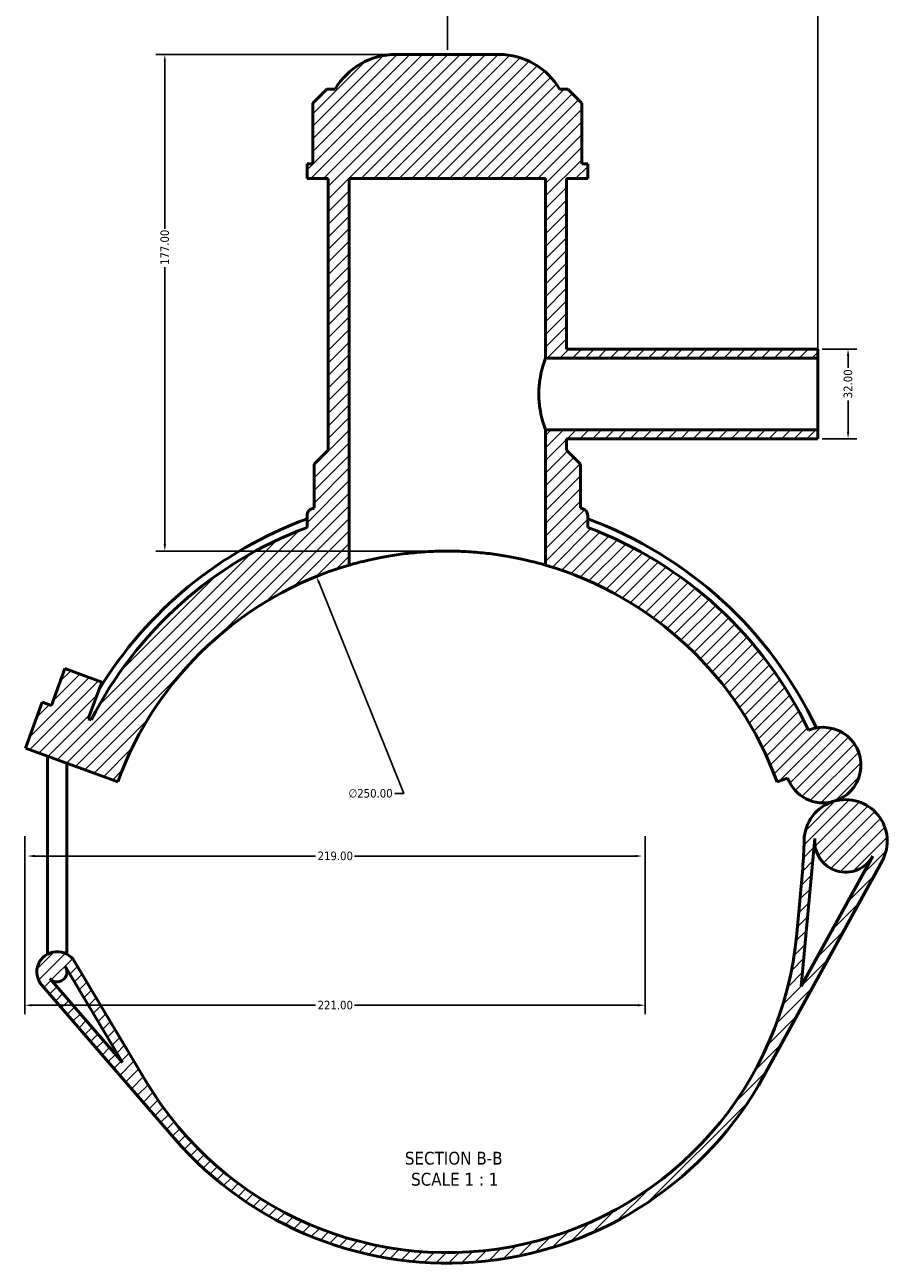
# Model space of a CAD drawing. Header units: millimetres. Extents: x 0 to 919, y -450 to 1036.
# Tile 1 of 5: x 261 to 568, y -450 to -9. Entities that reach past the tile are written whole.
import ezdxf

# ---------------------------------------------------------------- set-up
doc = ezdxf.new("R2010")
doc.units = ezdxf.units.MM
for name, color, linetype, lineweight in [('Dimension (ANSI)', 7, 'Continuous', 25), ('Hatch (ANSI)', 7, 'Continuous', 18), ('Symbol (ANSI)', 7, 'Continuous', 25), ('Visible (ANSI)', 7, 'Continuous', 50)]:
    doc.layers.add(name, color=color, linetype=linetype, lineweight=lineweight)
doc.styles.add('Label Text (ANSI)', font='tahoma.ttf')
doc.styles.add('Note Text (ANSI)', font='tahoma.ttf')
doc.dimstyles.new('Default - mm (ANSI)', dxfattribs={"dimtxt": 3.04800009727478, "dimasz": 2.5, "dimexe": 3.175, "dimexo": 1.6002, "dimgap": 0.7999999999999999, "dimtad": 0, "dimtoh": 1, "dimrnd": 1e-08, "dimzin": 4, "dimdsep": 46, "dimtxsty": 'Note Text (ANSI)', "dimcen": 0.09, "dimdle": 10, "dimclrd": 256, "dimclre": 256, "dimclrt": 256, "dimadec": 1, "dimazin": 1, "dimtfac": 1, "dimtofl": 0, "dimtmove": 0, "dimatfit": 3, "dimfxl": 1, "dimtolj": 1, "dimtzin": 4, "dimlwd": -1, "dimlwe": -1, "dimarcsym": 0})

# ---------------------------------------------------------------- blocks, each defined once
blk = doc.blocks.new('*D7')
at = {"layer": 'Defpoints', "color": 0, "transparency": 16777216}
for p in [(364.7185337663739, -205.6072178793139), (457.9679041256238, -437.5732850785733)]:
    blk.add_point(p, dxfattribs=at)
at = {"layer": 'Dimension (ANSI)', "transparency": 16777216}
for p, q in [((395.828638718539, -282.9963591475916), (365.6509998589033, -207.9268098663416)), ((392.6086370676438, -282.9963591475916), (395.828638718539, -282.9963591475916))]:
    blk.add_line(p, q, dxfattribs=at)
blk.add_arc((411.3432189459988, -321.5902514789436), 125.0037013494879, 106.9931658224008, 113.3551866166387, dxfattribs=at)
blk.add_solid([(366.0375985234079, -207.77139885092), (365.2644011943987, -208.0822208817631), (364.7185337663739, -205.6072178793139)], dxfattribs=at)
at = {"layer": 'Dimension (ANSI)', "color": 230, "true_color": 0xff0080, "transparency": 16777216, "insert": (376.1271160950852, -281.3548884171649), "char_height": 3.04800009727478, "attachment_point": 1, "style": 'Note Text (ANSI)'}
blk.add_mtext('\\A1;∅250.00', dxfattribs=at)
blk = doc.blocks.new('*D9')
at = {"layer": 'Defpoints', "color": 0, "transparency": 16777216}
for p in [(392.9299718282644, -19.5863959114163), (310.6780950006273, -196.5865501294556), (411.3432189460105, -196.5865501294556)]:
    blk.add_point(p, dxfattribs=at)
at = {"layer": 'Dimension (ANSI)', "transparency": 16777216}
for p, q in [((391.3297718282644, -19.58639591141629), (307.5030950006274, -19.58639591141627)), ((310.6780950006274, -22.08639591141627), (310.6780950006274, -81.74681062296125)), ((310.6780950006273, -194.0865501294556), (310.6780950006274, -95.42622530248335)), ((409.7430189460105, -196.5865501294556), (307.5030950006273, -196.5865501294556))]:
    blk.add_line(p, q, dxfattribs=at)
for points in [[(310.2614283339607, -22.08639591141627), (311.0947616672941, -22.08639591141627), (310.6780950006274, -19.58639591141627)], [(310.2614283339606, -194.0865501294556), (311.094761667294, -194.0865501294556), (310.6780950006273, -196.5865501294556)]]:
    blk.add_solid(points, dxfattribs=at)
at = {"layer": 'Dimension (ANSI)', "color": 230, "true_color": 0xff0080, "transparency": 16777216, "insert": (309.0916611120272, -94.62622530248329), "char_height": 3.04800009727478, "attachment_point": 1, "rotation": 90, "style": 'Note Text (ANSI)'}
blk.add_mtext('\\A1;177.00', dxfattribs=at)
blk = doc.blocks.new('*D10')
at = {"layer": 'Defpoints', "color": 0, "transparency": 16777216}
for p in [(543.3432189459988, -124.5863959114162), (543.3432189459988, -156.5863959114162), (554.1229124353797, -156.5863959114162)]:
    blk.add_point(p, dxfattribs=at)
at = {"layer": 'Dimension (ANSI)', "transparency": 16777216}
for p, q in [((544.9434189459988, -124.5863959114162), (557.2979124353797, -124.5863959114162)), ((554.1229124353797, -127.0863959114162), (554.1229124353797, -131.2589357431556)), ((554.1229124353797, -154.0863959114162), (554.1229124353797, -142.913856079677)), ((544.9434189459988, -156.5863959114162), (557.2979124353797, -156.5863959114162))]:
    blk.add_line(p, q, dxfattribs=at)
for points in [[(553.7062457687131, -127.0863959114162), (554.5395791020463, -127.0863959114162), (554.1229124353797, -124.5863959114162)], [(553.7062457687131, -154.0863959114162), (554.5395791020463, -154.0863959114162), (554.1229124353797, -156.5863959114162)]]:
    blk.add_solid(points, dxfattribs=at)
at = {"layer": 'Dimension (ANSI)', "color": 230, "true_color": 0xff0080, "transparency": 16777216, "insert": (552.535455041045, -142.1138560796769), "char_height": 3.04800009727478, "attachment_point": 1, "rotation": 90, "style": 'Note Text (ANSI)'}
blk.add_mtext('\\A1;32.00', dxfattribs=at)
blk = doc.blocks.new('*D11')
at = {"layer": 'Defpoints', "color": 0, "transparency": 16777216}
for p in [(543.3432189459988, -0.6770710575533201), (411.3432189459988, -19.5863959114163), (543.3432189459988, -127.7863959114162)]:
    blk.add_point(p, dxfattribs=at)
at = {"layer": 'Dimension (ANSI)', "transparency": 16777216}
for p, q in [((411.3432189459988, -17.9861959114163), (411.3432189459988, 2.497928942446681)), ((543.3432189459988, -126.1861959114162), (543.3432189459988, 2.497928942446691)), ((413.8432189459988, -0.6770710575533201), (459.5035116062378, -0.6770710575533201)), ((540.8432189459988, -0.6770710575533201), (473.1829262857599, -0.6770710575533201))]:
    blk.add_line(p, q, dxfattribs=at)
for points in [[(413.8432189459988, -0.2604043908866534), (413.8432189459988, -1.093737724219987), (411.3432189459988, -0.6770710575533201)], [(540.8432189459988, -0.2604043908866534), (540.8432189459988, -1.093737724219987), (543.3432189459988, -0.6770710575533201)]]:
    blk.add_solid(points, dxfattribs=at)
at = {"layer": 'Dimension (ANSI)', "color": 230, "true_color": 0xff0080, "transparency": 16777216, "insert": (460.3035116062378, 0.910386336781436), "char_height": 3.04800009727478, "attachment_point": 1, "style": 'Note Text (ANSI)'}
blk.add_mtext('\\A1;132.00', dxfattribs=at)
blk = doc.blocks.new('*D12')
at = {"layer": 'Defpoints', "color": 0, "transparency": 16777216}
for p in [(260.7812187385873, -296.5853959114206), (481.7812187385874, -296.5853959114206), (481.7812187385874, -358.4325080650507)]:
    blk.add_point(p, dxfattribs=at)
at = {"layer": 'Dimension (ANSI)', "transparency": 16777216}
for p, q in [((260.7812187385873, -298.1855959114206), (260.7812187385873, -361.6075080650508)), ((481.7812187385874, -298.1855959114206), (481.7812187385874, -361.6075080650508)), ((263.2812187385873, -358.4325080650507), (364.3217612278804, -358.4325080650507)), ((479.2812187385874, -358.4325080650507), (378.2406762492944, -358.4325080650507))]:
    blk.add_line(p, q, dxfattribs=at)
for points in [[(263.2812187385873, -358.0158413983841), (263.2812187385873, -358.8491747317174), (260.7812187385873, -358.4325080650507)], [(479.2812187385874, -358.0158413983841), (479.2812187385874, -358.8491747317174), (481.7812187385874, -358.4325080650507)]]:
    blk.add_solid(points, dxfattribs=at)
at = {"layer": 'Dimension (ANSI)', "color": 230, "true_color": 0xff0080, "transparency": 16777216, "insert": (365.1217612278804, -356.845050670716), "char_height": 3.04800009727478, "attachment_point": 1, "style": 'Note Text (ANSI)'}
blk.add_mtext('\\A1;221.00', dxfattribs=at)
blk = doc.blocks.new('*D13')
at = {"layer": 'Defpoints', "color": 0, "transparency": 16777216}
for p in [(261.7812187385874, -305.250266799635), (480.7812187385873, -305.250266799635), (480.7812187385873, -305.250266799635)]:
    blk.add_point(p, dxfattribs=at)
at = {"layer": 'Dimension (ANSI)', "transparency": 16777216}
for p, q in [((264.2812187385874, -305.250266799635), (364.3217612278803, -305.250266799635)), ((478.2812187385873, -305.250266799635), (378.2406762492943, -305.250266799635))]:
    blk.add_line(p, q, dxfattribs=at)
for points in [[(264.2812187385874, -304.8336001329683), (264.2812187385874, -305.6669334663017), (261.7812187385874, -305.250266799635)], [(478.2812187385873, -304.8336001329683), (478.2812187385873, -305.6669334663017), (480.7812187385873, -305.250266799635)]]:
    blk.add_solid(points, dxfattribs=at)
at = {"layer": 'Dimension (ANSI)', "color": 230, "true_color": 0xff0080, "transparency": 16777216, "insert": (365.1217612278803, -303.6628094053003), "char_height": 3.04800009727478, "attachment_point": 1, "style": 'Note Text (ANSI)'}
blk.add_mtext('\\A1;219.00', dxfattribs=at)

msp = doc.modelspace()

# ---------------------------------------------------------------- hatches: boundary and pattern name
at = {"layer": 'Hatch (ANSI)'}
h = msp.add_hatch(dxfattribs=at)
h.set_pattern_fill('ANSI31', color=256, scale=25.4, style=0)
h.set_pattern_definition([(45, (0, 0), (-2.245064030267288, 2.245064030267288), [])])
edge = h.paths.add_edge_path()
edge.add_line((284.4359665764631, -256.7728225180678), (283.4223729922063, -256.4039046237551))
edge.add_line((283.4223729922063, -256.4039046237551), (288.2106549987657, -243.2482079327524))
edge.add_line((288.2106549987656, -243.2482079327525), (275.0549583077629, -238.4599259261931))
edge.add_line((275.0549583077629, -238.4599259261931), (270.2666763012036, -251.6156226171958))
edge.add_line((270.2666763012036, -251.6156226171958), (266.9777521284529, -250.4185521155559))
edge.add_line((266.9777521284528, -250.4185521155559), (260.9923996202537, -266.8631729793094))
edge.add_line((260.9923996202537, -266.8631729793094), (293.8816413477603, -278.8338779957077))
edge.add_ellipse((411.3432189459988, -321.5863959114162), major_axis=(-117.4615775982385, 42.75251791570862), ratio=1, start_angle=306.26020470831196, end_angle=360, ccw=False)
edge.add_line((376.3432189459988, -201.5863959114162), (376.3432189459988, -63.83639591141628))
edge.add_line((376.343218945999, -63.83639591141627), (446.3432189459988, -63.83639591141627))
edge.add_line((446.3432189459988, -63.83639591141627), (446.3432189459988, -127.7863959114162))
edge.add_line((446.3432189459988, -127.7863959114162), (543.3432189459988, -127.7863959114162))
edge.add_line((543.3432189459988, -127.7863959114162), (543.3432189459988, -124.5863959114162))
edge.add_line((543.3432189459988, -124.5863959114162), (453.8432189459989, -124.5863959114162))
edge.add_line((453.8432189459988, -124.5863959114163), (453.8432189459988, -63.83639591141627))
edge.add_line((453.843218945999, -63.83639591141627), (461.3432189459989, -63.83639591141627))
edge.add_line((461.3432189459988, -63.83639591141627), (461.3432189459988, -58.52639591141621))
edge.add_line((461.3432189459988, -58.52639591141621), (459.283413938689, -58.52639591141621))
edge.add_line((459.283413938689, -58.52639591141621), (459.283413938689, -36.9763959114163))
edge.add_line((459.283413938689, -36.9763959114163), (454.283413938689, -31.9763959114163))
edge.add_line((454.283413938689, -31.9763959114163), (451.3432189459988, -31.9763959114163))
edge.add_ellipse((429.7564660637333, -44.58639591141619), major_axis=(21.58675288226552, 12.60999999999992), ratio=1, start_angle=0, end_angle=59.70846887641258)
edge.add_line((429.7564660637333, -19.58639591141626), (392.9299718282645, -19.5863959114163))
edge.add_ellipse((392.9299718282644, -44.58639591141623), major_axis=(0, 24.99999999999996), ratio=1, start_angle=0, end_angle=59.70846887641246)
edge.add_line((371.3432189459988, -31.97639591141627), (368.4030239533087, -31.9763959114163))
edge.add_line((368.4030239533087, -31.9763959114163), (363.4030239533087, -36.9763959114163))
edge.add_line((363.4030239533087, -36.9763959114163), (363.4030239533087, -58.52639591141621))
edge.add_line((363.4030239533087, -58.52639591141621), (361.3432189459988, -58.52639591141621))
edge.add_line((361.3432189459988, -58.52639591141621), (361.3432189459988, -63.83639591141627))
edge.add_line((361.3432189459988, -63.83639591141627), (368.8432189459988, -63.83639591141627))
edge.add_line((368.8432189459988, -63.83639591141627), (368.8432189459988, -160.5863959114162))
edge.add_line((368.8432189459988, -160.5863959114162), (363.8432189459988, -165.5863959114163))
edge.add_line((363.8432189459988, -165.5863959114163), (363.8432189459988, -181.2048087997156))
edge.add_ellipse((411.3432189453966, -321.5863959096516), major_axis=(-47.49999999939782, 140.381587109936), ratio=1, start_angle=0, end_angle=0.3329785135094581)
edge.add_spline(control_points=[(363.0281880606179, -181.4832275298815), (362.8468420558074, -181.5457652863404), (362.6732949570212, -181.6289679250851), (362.3486557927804, -181.8334154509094), (362.1986397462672, -181.9539826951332), (361.8352168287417, -182.3222063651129), (361.6539841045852, -182.5963512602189), (361.4068035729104, -183.1986794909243), (361.3432189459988, -183.521104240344), (361.3432189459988, -183.8466413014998)], knot_values=[-0.3104180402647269, -0.3104180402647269, -0.3104180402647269, -0.3104180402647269, -0.2528701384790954, -0.2528701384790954, -0.1953222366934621, -0.1953222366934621, -0.09766111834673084, -0.09766111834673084, 0, 0, 0, 0], degree=3, periodic=0)
edge.add_line((361.3432189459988, -183.8466413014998), (361.3432189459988, -188.1463344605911))
edge.add_ellipse((411.3432189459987, -321.586395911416), major_axis=(-49.9999999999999, 133.440061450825), ratio=1, start_angle=0, end_angle=42.40489108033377)
edge = h.paths.add_edge_path()
edge.add_line((303.9313066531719, -385.5213714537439), (278.5487196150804, -342.8781673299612))
edge.add_ellipse((272.3188287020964, -346.5863959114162), major_axis=(6.22989091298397, 3.708228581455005), ratio=1, start_angle=-5.088887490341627e-14, end_angle=190.098277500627)
edge.add_line((266.8356385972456, -351.3295094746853), (313.969325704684, -405.8175505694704))
edge.add_ellipse((411.3432189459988, -321.5863959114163), major_axis=(-97.37389324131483, -84.23115465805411), ratio=1, start_angle=0, end_angle=110.3373189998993)
edge.add_line((524.1655882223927, -383.6160298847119), (566.2381818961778, -307.0924492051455))
edge.add_ellipse((553.2623455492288, -299.9583464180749), major_axis=(12.97583634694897, -7.13410278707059), ratio=1, start_angle=8.591628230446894e-15, end_angle=135.2682052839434)
edge.add_ellipse((553.2623455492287, -299.9583464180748), major_axis=(-4.197248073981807, 14.20038239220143), ratio=1, start_angle=0, end_angle=72.83797818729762)
edge.add_ellipse((413.4649614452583, -298.2606344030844), major_axis=(124.9907835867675, -1.517899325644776), ratio=1, start_angle=355.49837295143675, end_angle=360, ccw=False)
edge.add_line((537.9510256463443, -309.584053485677), (535.8292831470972, -332.90981499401))
edge.add_ellipse((411.3432189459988, -321.5863959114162), major_axis=(124.4860642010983, -11.32341908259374), ratio=1, start_angle=215.9598470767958, end_angle=360, ccw=False)
edge = h.paths.add_edge_path(flags=0)
edge.add_line((537.4562634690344, -351.6587565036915), (542.2501167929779, -298.9566593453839))
edge.add_ellipse((553.2623455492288, -299.9583464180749), major_axis=(-11.01222875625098, 1.001687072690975), ratio=1, start_angle=0, end_angle=156.3954435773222)
edge.add_line((562.9520934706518, -305.2857608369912), (537.4562634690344, -351.6587565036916))
edge = h.paths.add_edge_path(flags=0)
edge.add_line((275.3263622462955, -344.796216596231), (295.5880490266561, -378.8362159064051))
edge.add_line((295.5880490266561, -378.8362159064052), (269.6717714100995, -348.8761748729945))
edge.add_ellipse((272.3188287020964, -346.5863959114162), major_axis=(-2.647057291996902, -2.289778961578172), ratio=1, start_angle=3.589483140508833e-13, end_angle=169.9017224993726)
edge = h.paths.add_edge_path()
edge.add_ellipse((545.2494174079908, -272.8485254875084), major_axis=(3.815680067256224, -12.90943853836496), ratio=1, start_angle=0, end_angle=186.2410347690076)
edge.add_ellipse((411.3432189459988, -321.5863959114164), major_axis=(128.7097303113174, 61.15599171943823), ratio=1, start_angle=0, end_angle=44.04445110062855)
edge.add_line((461.3432189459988, -188.146334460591), (461.3432189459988, -183.8466413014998))
edge.add_ellipse((458.8432189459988, -183.8466413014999), major_axis=(2.500000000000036, 3.552713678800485e-14), ratio=1, start_angle=3.796665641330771e-27, end_angle=70.97308056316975)
edge.add_ellipse((411.3432189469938, -321.5863959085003), major_axis=(48.31503088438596, 140.1031683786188), ratio=1, start_angle=0, end_angle=0.3329785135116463)
edge.add_line((458.8432189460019, -181.2048087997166), (458.8432189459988, -165.5863959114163))
edge.add_line((458.8432189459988, -165.5863959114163), (453.8432189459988, -160.5863959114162))
edge.add_line((453.8432189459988, -160.5863959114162), (453.8432189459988, -156.5863959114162))
edge.add_line((453.8432189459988, -156.5863959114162), (543.3432189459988, -156.5863959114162))
edge.add_line((543.3432189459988, -156.5863959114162), (543.3432189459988, -153.3863959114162))
edge.add_line((543.3432189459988, -153.3863959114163), (446.3432189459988, -153.3863959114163))
edge.add_line((446.3432189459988, -153.3863959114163), (446.3432189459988, -201.5863959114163))
edge.add_ellipse((411.3432189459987, -321.5863959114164), major_axis=(35.00000000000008, 120.0000000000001), ratio=1, start_angle=306.260204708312, end_angle=360, ccw=False)
edge.add_line((528.8047965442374, -278.8338779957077), (532.5997090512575, -277.4526428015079))
edge.add_ellipse((545.2494174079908, -272.8485254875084), major_axis=(-12.64970835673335, -4.604117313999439), ratio=1, start_angle=0, end_angle=86.4662509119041)

# ---------------------------------------------------------------- linework, layer by layer
at = {"layer": 'Visible (ANSI)'}
for p, q in [((429.7564660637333, -19.58639591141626), (392.9299718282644, -19.58639591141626)), ((368.4030239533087, -31.97639591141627), (363.4030239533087, -36.97639591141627)), ((371.3432189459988, -31.97639591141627), (368.4030239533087, -31.97639591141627)), ((454.283413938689, -31.97639591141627), (451.3432189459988, -31.97639591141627)), ((459.283413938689, -36.97639591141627), (454.283413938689, -31.97639591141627)), ((363.4030239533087, -36.97639591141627), (363.4030239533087, -58.52639591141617)), ((459.283413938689, -58.52639591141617), (459.283413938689, -36.97639591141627)), ((363.4030239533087, -58.52639591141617), (361.3432189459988, -58.52639591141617)), ((361.3432189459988, -58.52639591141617), (361.3432189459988, -63.83639591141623)), ((461.3432189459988, -58.52639591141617), (459.283413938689, -58.52639591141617)), ((461.3432189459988, -63.83639591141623), (461.3432189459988, -58.52639591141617)), ((361.3432189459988, -63.83639591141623), (368.8432189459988, -63.83639591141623)), ((368.8432189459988, -63.83639591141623), (368.8432189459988, -160.5863959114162)), ((376.343218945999, -201.5863959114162), (376.343218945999, -63.83639591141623)), ((376.343218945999, -63.83639591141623), (446.3432189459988, -63.83639591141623)), ((446.3432189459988, -63.83639591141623), (446.3432189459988, -127.7863959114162)), ((453.843218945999, -124.5863959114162), (453.843218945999, -63.83639591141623)), ((453.843218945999, -63.83639591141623), (461.3432189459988, -63.83639591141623)), ((446.3432189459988, -127.7863959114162), (543.3432189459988, -127.7863959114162)), ((543.3432189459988, -124.5863959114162), (453.843218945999, -124.5863959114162)), ((543.3432189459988, -127.7863959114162), (543.3432189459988, -124.5863959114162)), ((543.3432189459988, -153.3863959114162), (543.3432189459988, -127.7863959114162)), ((543.3432189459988, -153.3863959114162), (446.3432189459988, -153.3863959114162)), ((446.3432189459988, -153.3863959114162), (446.3432189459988, -201.5863959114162)), ((543.3432189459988, -156.5863959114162), (543.3432189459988, -153.3863959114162)), ((453.8432189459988, -160.5863959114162), (453.843218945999, -156.5863959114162)), ((453.843218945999, -156.5863959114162), (543.3432189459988, -156.5863959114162)), ((368.8432189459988, -160.5863959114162), (363.8432189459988, -165.5863959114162)), ((458.8432189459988, -165.5863959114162), (453.8432189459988, -160.5863959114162)), ((363.8432189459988, -165.5863959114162), (363.8432189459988, -181.2048087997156)), ((458.8432189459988, -181.2048087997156), (458.8432189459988, -165.5863959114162)), ((361.3432189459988, -183.8466413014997), (361.3432189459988, -188.146334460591)), ((461.3432189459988, -188.146334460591), (461.3432189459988, -183.8466413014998)), ((275.0549583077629, -238.459925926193), (270.2666763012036, -251.6156226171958)), ((288.2106549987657, -243.2482079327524), (275.0549583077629, -238.459925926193)), ((283.4223729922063, -256.4039046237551), (288.2106549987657, -243.2482079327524)), ((266.9777521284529, -250.4185521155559), (260.9923996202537, -266.8631729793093)), ((270.2666763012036, -251.6156226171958), (266.9777521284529, -250.4185521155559)), ((284.4359665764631, -256.7728225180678), (283.4223729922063, -256.4039046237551)), ((260.9923996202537, -266.8631729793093), (293.8816413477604, -278.8338779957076)), ((268.8188287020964, -340.2371833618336), (268.8188287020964, -269.7117602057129)), ((275.8188287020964, -340.2371833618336), (275.8188287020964, -272.2595518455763)), ((528.8047965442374, -278.8338779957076), (532.5997090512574, -277.4526428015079)), ((537.4562634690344, -351.6587565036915), (542.2501167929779, -298.9566593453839)), ((524.1655882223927, -383.6160298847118), (566.2381818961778, -307.0924492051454)), ((562.9520934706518, -305.2857608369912), (537.4562634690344, -351.6587565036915)), ((537.9510256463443, -309.5840534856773), (535.8292831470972, -332.9098149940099)), ((303.9313066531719, -385.5213714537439), (278.5487196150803, -342.8781673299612)), ((275.3263622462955, -344.796216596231), (295.5880490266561, -378.8362159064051)), ((275.8188287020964, -346.5863959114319), (275.8188287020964, -345.6235691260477)), ((266.8356385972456, -351.3295094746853), (313.969325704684, -405.8175505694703)), ((295.5880490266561, -378.8362159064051), (269.6717714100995, -348.8761748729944))]:
    msp.add_line(p, q, dxfattribs=at)
for centre, radius, start, end in [((392.9299718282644, -44.58639591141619), 24.99999999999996, 90, 149.7084688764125), ((429.7564660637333, -44.58639591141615), 24.99999999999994, 30.29153112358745, 90.00000000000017), ((411.3432189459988, -321.5863959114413), 145.35, 110.1205960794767, 148.635123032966), ((411.3432189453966, -321.5863959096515), 148.1999999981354, 108.6939409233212, 109.0269194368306), ((411.3432189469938, -321.5863959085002), 148.1999999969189, 70.9730805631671, 71.30605907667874), ((458.8432189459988, -183.8466413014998), 2.500000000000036, 0, 70.9730805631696), ((411.3432189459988, -321.5863959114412), 145.35, 25.23957014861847, 69.87940392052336), ((411.3432189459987, -321.586395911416), 142.4999999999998, 110.5409775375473, 152.9458686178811), ((411.3432189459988, -321.5863959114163), 142.5000000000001, 25.41457136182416, 69.45902246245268), ((411.3432189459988, -321.5863959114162), 125, 106.2602047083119, 160), ((411.3432189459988, -321.5863959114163), 125.0000000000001, 19.99999999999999, 73.73979529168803), ((545.2494174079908, -272.8485254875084), 13.46153846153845, 286.4662509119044, 112.7072856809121), ((545.2494174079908, -272.8485254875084), 13.46153846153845, 200.0000000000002, 286.466250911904), ((553.2623455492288, -299.9583464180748), 14.80769230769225, 106.4662509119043, 179.3042290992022), ((553.2623455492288, -299.9583464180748), 14.80769230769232, 331.1980456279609, 106.4662509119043), ((413.4649614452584, -298.2606344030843), 124.9999999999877, 354.8026020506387, 359.3042290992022), ((553.2623455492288, -299.9583464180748), 11.05769230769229, 174.8026020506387, 331.1980456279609), ((411.3432189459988, -321.5863959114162), 125, 210.7624491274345, 354.8026020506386), ((272.3188287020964, -346.5863959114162), 7.250000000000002, 30.76244912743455, 220.8607266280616), ((272.3188287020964, -346.5863959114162), 3.499999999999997, 220.8607266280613, 30.76244912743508), ((411.3432189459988, -321.5863959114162), 128.75, 220.8607266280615, 331.1980456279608)]:
    msp.add_arc(centre, radius, start, end, dxfattribs=at)
for points, knots in [([(446.3432189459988, -127.7863959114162), (446.3432189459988, -127.7863959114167), (446.2193596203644, -128.1138280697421), (445.7722631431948, -129.4249067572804), (445.4545673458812, -130.4077619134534), (444.8505950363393, -132.6638724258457), (444.5230585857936, -134.0929644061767), (444.1704755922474, -136.4542682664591), (444.0758616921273, -137.2771916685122), (443.9498892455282, -138.9371901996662), (443.9186698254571, -139.7742956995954), (443.9186698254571, -140.58639591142)], [5.845110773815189, 5.845110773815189, 5.845110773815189, 5.845110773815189, 6.332035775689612, 6.332035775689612, 6.818960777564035, 6.818960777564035, 7.30622090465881, 7.30622090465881, 7.549850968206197, 7.549850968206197, 7.793481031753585, 7.793481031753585, 7.793481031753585, 7.793481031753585]), ([(443.9186698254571, -140.58639591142), (443.9186698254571, -141.3984961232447), (443.9498892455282, -142.2356016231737), (444.0758616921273, -143.8956001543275), (444.1704755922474, -144.7185235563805), (444.5230585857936, -147.0798274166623), (444.8505950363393, -148.5089193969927), (445.4545673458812, -150.7650299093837), (445.7722631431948, -151.7478850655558), (446.2193596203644, -153.0589637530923), (446.3432189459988, -153.3863959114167), (446.3432189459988, -153.3863959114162)], [0, 0, 0, 0, 0.2436300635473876, 0.2436300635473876, 0.4872601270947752, 0.4872601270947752, 0.9745202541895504, 0.9745202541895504, 1.461445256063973, 1.461445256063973, 1.948370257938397, 1.948370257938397, 1.948370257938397, 1.948370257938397]), ([(363.0281880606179, -181.4832275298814), (362.8468420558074, -181.5457652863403), (362.6732949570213, -181.6289679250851), (362.3486557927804, -181.8334154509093), (362.1986397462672, -181.9539826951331), (361.8352168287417, -182.3222063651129), (361.6539841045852, -182.5963512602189), (361.4068035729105, -183.1986794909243), (361.3432189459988, -183.521104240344), (361.3432189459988, -183.8466413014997)], [-0.3104180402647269, -0.3104180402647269, -0.3104180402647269, -0.3104180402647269, -0.2528701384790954, -0.2528701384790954, -0.1953222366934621, -0.1953222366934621, -0.09766111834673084, -0.09766111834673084, 0, 0, 0, 0]), ([(446.3432189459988, -201.5863959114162), (446.3432189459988, -201.5863959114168), (446.130453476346, -201.5236485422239), (445.2387921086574, -201.2688780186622), (444.5601319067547, -201.0770824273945), (442.7706611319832, -200.5980751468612), (441.6584296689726, -200.3109762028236), (439.0928152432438, -199.6983352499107), (437.6392327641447, -199.3734203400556), (434.5450255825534, -198.7484262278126), (432.7968235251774, -198.426078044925), (428.9862899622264, -197.8227377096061), (426.9239920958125, -197.5423148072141), (422.6156814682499, -197.0768535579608), (420.3660194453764, -196.8918202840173), (415.834760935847, -196.6465136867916), (413.5531107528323, -196.5863959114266), (409.1333271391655, -196.5863959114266), (406.8516769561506, -196.6465136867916), (402.3204184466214, -196.8918202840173), (400.0707564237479, -197.0768535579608), (395.7624457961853, -197.5423148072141), (393.7001479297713, -197.8227377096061), (389.8896143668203, -198.426078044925), (388.1414123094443, -198.7484262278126), (385.047205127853, -199.3734203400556), (383.593622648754, -199.6983352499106), (381.028008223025, -200.3109762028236), (379.9157767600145, -200.5980751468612), (378.126305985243, -201.0770824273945), (377.4476457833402, -201.2688780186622), (376.5559844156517, -201.5236485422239), (376.343218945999, -201.5863959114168), (376.343218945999, -201.5863959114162)], [10.60866617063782, 10.60866617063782, 10.60866617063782, 10.60866617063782, 11.27178189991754, 11.27178189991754, 11.93489762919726, 11.93489762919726, 12.59801335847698, 12.59801335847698, 13.2611290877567, 13.2611290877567, 13.9240966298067, 13.9240966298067, 14.58706417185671, 14.58706417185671, 15.25003171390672, 15.25003171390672, 15.91299925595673, 15.91299925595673, 16.57596679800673, 16.57596679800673, 17.23893434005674, 17.23893434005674, 17.90190188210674, 17.90190188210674, 18.56486942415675, 18.56486942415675, 19.22798515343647, 19.22798515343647, 19.8911008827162, 19.8911008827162, 20.55421661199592, 20.55421661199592, 21.21733234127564, 21.21733234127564, 21.21733234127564, 21.21733234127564])]:
    msp.add_open_spline(points, degree=3, knots=knots, dxfattribs=at)

# ---------------------------------------------------------------- texts
at = {"layer": 'Symbol (ANSI)', "char_height": 4.571999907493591, "attachment_point": 7, "style": 'Label Text (ANSI)'}
for s, insert in [('SECTION B-B', (396.2031343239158, -415.306057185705)), ('SCALE 1 : 1', (398.4261491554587, -422.8189145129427))]:
    msp.add_mtext(s, dxfattribs=dict(at, insert=insert))

# ---------------------------------------------------------------- dimensions: what is measured, and where the dimension line sits
at = {"layer": 'Dimension (ANSI)'}
for base, p1, p2, angle, override, picture, middle in [((543.3432189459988, -0.6770710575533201), (411.3432189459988, -19.5863959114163), (543.3432189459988, -127.7863959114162), 180, {"dimtoh": 0, "dimdec": 2, "dimtp": 0, "dimtm": -0, "dimtdec": 2, "dimatfit": 1}, '*D11', (466.3432189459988, -0.6770710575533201)), ((310.6780950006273, -196.5865501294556), (392.9299718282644, -19.5863959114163), (411.3432189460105, -196.5865501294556), 90, {"dimtoh": 0, "dimdec": 2, "dimtp": 0, "dimtm": -0, "dimtdec": 2, "dimatfit": 1}, '*D9', (310.6780950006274, -88.58651796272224)), ((554.1229124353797, -156.5863959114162), (543.3432189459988, -124.5863959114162), (543.3432189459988, -156.5863959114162), 90, {"dimtoh": 0, "dimdec": 2, "dimtp": 0, "dimtm": -0, "dimtdec": 2, "dimatfit": 1}, '*D10', (554.1229124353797, -137.0863959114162)), ((481.7812187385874, -358.4325080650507), (260.7812187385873, -296.5853959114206), (481.7812187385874, -296.5853959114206), 180, {"dimtoh": 0, "dimdec": 2, "dimtp": 0, "dimtm": -0, "dimtdec": 2, "dimatfit": 1}, '*D12', (371.2812187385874, -358.4325080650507)), ((480.7812187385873, -305.250266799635), (261.7812187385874, -305.250266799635), (480.7812187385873, -305.250266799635), 180, {"dimtoh": 0, "dimdec": 2, "dimse1": 1, "dimse2": 1, "dimtp": 0, "dimtm": -0, "dimtdec": 2, "dimatfit": 1}, '*D13', (371.2812187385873, -305.250266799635))]:
    dim = msp.add_linear_dim(base=base, p1=p1, p2=p2, angle=angle, dimstyle='Default - mm (ANSI)', override=override, dxfattribs=at)
    dim.commit()
    dim.dimension.update_dxf_attribs({"geometry": picture, "text_midpoint": middle, "dimtype": 160})
dim = msp.add_diameter_dim_2p(p1=(457.9679041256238, -437.5732850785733), p2=(364.7185337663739, -205.6072178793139), dimstyle='Default - mm (ANSI)', override={"dimtih": 1, "dimdec": 2, "dimlfac": 0.9999703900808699, "dimtp": 0, "dimtm": -0, "dimtdec": 2}, dxfattribs=at)
dim.commit()
dim.dimension.update_dxf_attribs({"geometry": '*D7', "text_midpoint": (383.9678765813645, -282.9963591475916), "dimtype": 163})

doc.saveas('drawing.dxf')
